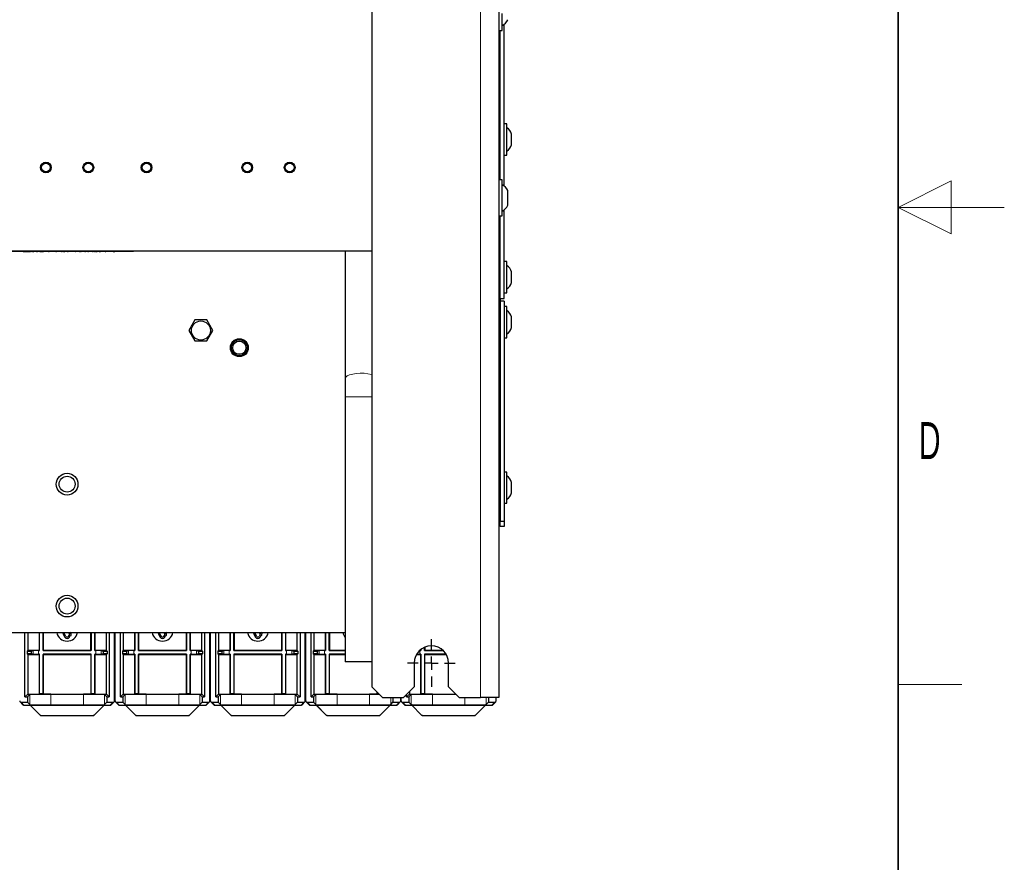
# Model space of a CAD drawing. Header units: millimetres. Extents: x 5 to 418, y 2 to 292.
# Tile 51 of 52: x 325 to 418, y 85 to 165. Entities that reach past the tile are written whole.
import ezdxf

# ---------------------------------------------------------------- set-up
doc = ezdxf.new("R2010")
doc.units = ezdxf.units.MM
doc.layers.add('SLD-0', color=7, linetype='Continuous')
doc.styles.add('SLDTEXTSTYLE1', font='TXT', dxfattribs={"width": 0.605})

# ---------------------------------------------------------------- blocks, each defined once
blk = doc.blocks.new('SW_CENTERMARKSYMBOL_4')
at = {"layer": 'SLD-0', "color": 0}
for p, q in [((0, 1.25), (0, 2.25)), ((-1.25, 0), (-2.25, 0)), ((0, 0), (-0.625, 0)), ((0, 0), (0, 0.625)), ((0, 0), (0, -0.625)), ((0, 0), (0.625, 0)), ((1.25, 0), (2.25, 0)), ((0, -1.25), (0, -2.25))]:
    blk.add_line(p, q, dxfattribs=at)

msp = doc.modelspace()

# ---------------------------------------------------------------- linework, layer by layer
at = {"color": 7, "linetype": 'Continuous', "lineweight": 18}
for p, q in [((368.5673, 252.2651), (368.5673, 101.0151)), ((335.3173, 143.0901), (335.3173, 143.1401)), ((358.3173, 129.3901), (355.8173, 129.3901)), ((326.3578, 105.443), (326.3578, 105.1101)), ((326.8559, 105.4509), (326.8559, 105.1021)), ((332.2787, 105.4509), (332.2787, 105.1021)), ((332.7768, 105.443), (332.7768, 105.1101)), ((335.3578, 105.443), (335.3578, 105.1101)), ((335.8559, 105.4509), (335.8559, 105.1021)), ((341.2787, 105.4509), (341.2787, 105.1021)), ((341.7768, 105.443), (341.7768, 105.1101)), ((344.3578, 105.443), (344.3578, 105.1101)), ((344.8559, 105.4509), (344.8559, 105.1021)), ((350.2787, 105.4509), (350.2787, 105.1021)), ((350.7768, 105.443), (350.7768, 105.1101)), ((353.3578, 105.443), (353.3578, 105.1101)), ((353.8559, 105.4509), (353.8559, 105.1021)), ((362.8559, 105.4509), (362.8559, 105.1021)), ((326.0361, 101.2916), (326.0361, 100.354)), ((328.0358, 101.3259), (328.0358, 100.3197)), ((331.0988, 101.3259), (331.0988, 100.3197)), ((333.0985, 101.2916), (333.0985, 100.354)), ((335.0361, 101.2916), (335.0361, 100.354)), ((337.0358, 101.3259), (337.0358, 100.3197)), ((340.0988, 101.3259), (340.0988, 100.3197)), ((342.0985, 101.2916), (342.0985, 100.354)), ((344.0361, 101.2916), (344.0361, 100.354)), ((346.0358, 101.3259), (346.0358, 100.3197)), ((349.0988, 101.3259), (349.0988, 100.3197)), ((351.0985, 101.2916), (351.0985, 100.354)), ((353.0361, 101.2916), (353.0361, 100.354)), ((355.0358, 101.3259), (355.0358, 100.3197)), ((358.0988, 101.3259), (358.0988, 100.3197)), ((362.0361, 101.2916), (362.0361, 100.354)), ((364.0358, 101.3259), (364.0358, 100.3197)), ((325.2174, 100.5728), (325.4901, 100.3001)), ((333.6445, 100.3001), (333.9172, 100.5728)), ((334.2174, 100.5728), (334.4901, 100.3001)), ((342.6445, 100.3001), (342.9172, 100.5728)), ((343.2174, 100.5728), (343.4901, 100.3001)), ((351.6445, 100.3001), (351.9172, 100.5728)), ((352.2174, 100.5728), (352.4901, 100.3001)), ((360.0985, 101.0151), (360.0985, 100.354)), ((360.6445, 100.3001), (360.9172, 100.5728)), ((361.2174, 100.5728), (361.4901, 100.3001)), ((367.0988, 101.0151), (367.0988, 100.3197)), ((369.0985, 101.0151), (369.0985, 100.354)), ((369.6445, 100.3001), (369.9172, 100.5728)), ((327.0193, 99.3617), (327.022, 99.3682)), ((327.1103, 99.3316), (327.1077, 99.3251)), ((332.027, 99.3251), (332.0243, 99.3316)), ((332.1126, 99.3682), (332.1153, 99.3617)), ((336.0193, 99.3617), (336.022, 99.3682)), ((336.1103, 99.3316), (336.1077, 99.3251)), ((341.027, 99.3251), (341.0243, 99.3316)), ((341.1126, 99.3682), (341.1153, 99.3617)), ((345.0193, 99.3617), (345.022, 99.3682)), ((345.1103, 99.3316), (345.1077, 99.3251)), ((350.027, 99.3251), (350.0243, 99.3316)), ((350.1126, 99.3682), (350.1153, 99.3617)), ((354.0193, 99.3617), (354.022, 99.3682)), ((354.1103, 99.3316), (354.1077, 99.3251)), ((359.027, 99.3251), (359.0243, 99.3316)), ((359.1126, 99.3682), (359.1153, 99.3617)), ((363.0193, 99.3617), (363.022, 99.3682)), ((363.1103, 99.3316), (363.1076, 99.3251)), ((368.027, 99.3251), (368.0243, 99.3316)), ((368.1126, 99.3682), (368.1153, 99.3617))]:
    msp.add_line(p, q, dxfattribs=at)
at = {"color": 7, "linetype": 'Continuous', "lineweight": 25}
for p, q in [((370.3173, 252.2651), (370.3173, 101.0151)), ((358.3173, 251.2651), (358.3173, 102.0151)), ((370.6173, 163.9401), (370.6173, 165.5355)), ((370.8173, 149.2519), (370.8173, 164.5282)), ((370.3173, 163.9401), (370.6173, 163.9401)), ((370.4423, 149.8401), (370.4423, 163.9401)), ((371.0673, 155.1401), (370.8173, 155.1401)), ((371.0673, 152.436), (371.0673, 155.1401)), ((371.4923, 153.2484), (371.4923, 154.1651)), ((371.0673, 152.1901), (371.0673, 152.436)), ((371.4923, 153.1651), (371.4923, 153.2484)), ((370.8173, 152.1901), (371.0673, 152.1901)), ((370.6173, 149.8401), (370.3173, 149.8401)), ((370.6173, 148.0355), (370.6173, 149.8401)), ((371.1423, 148.0978), (371.1423, 148.8276)), ((370.6173, 146.4401), (370.6173, 148.0355)), ((371.1423, 147.4526), (371.1423, 148.0978)), ((370.8173, 138.6651), (370.8173, 147.0282)), ((370.3173, 146.4401), (370.6173, 146.4401)), ((370.4423, 138.6651), (370.4423, 146.4401)), ((300.8173, 143.1401), (358.3173, 143.1401)), ((335.3173, 143.0901), (323.8173, 143.0901)), ((325.2284, 143.0876), (325.2284, 143.0901)), ((325.4006, 143.0876), (325.4006, 143.0901)), ((325.4256, 143.0876), (325.4256, 143.0901)), ((325.4256, 143.0876), (325.6179, 143.0876)), ((325.6179, 143.0876), (325.6179, 143.0901)), ((325.6179, 143.0876), (325.6884, 143.0876)), ((325.6884, 143.0876), (325.6884, 143.0901)), ((325.6884, 143.0876), (325.88, 143.0876)), ((325.88, 143.0876), (325.88, 143.0901)), ((325.88, 143.0876), (326.0207, 143.0876)), ((326.0207, 143.0876), (326.0207, 143.0901)), ((326.0207, 143.0876), (326.0737, 143.0876)), ((326.0737, 143.0876), (326.0737, 143.0901)), ((326.0737, 143.0876), (326.0971, 143.0876)), ((326.0971, 143.0876), (326.0971, 143.0901)), ((326.0971, 143.0876), (326.1172, 143.0876)), ((326.1172, 143.0876), (326.1172, 143.0901)), ((326.1596, 143.0876), (326.1596, 143.0901)), ((326.2154, 143.0876), (326.2154, 143.0901)), ((326.2253, 143.0876), (326.2253, 143.0901)), ((326.2253, 143.0876), (326.2895, 143.0876)), ((326.2895, 143.0876), (326.2895, 143.0901)), ((326.3494, 143.0876), (326.3494, 143.0901)), ((326.3494, 143.0876), (326.36, 143.0876)), ((326.36, 143.0876), (326.36, 143.0901)), ((326.36, 143.0876), (326.4241, 143.0876)), ((326.4241, 143.0876), (326.4241, 143.0901)), ((326.4433, 143.0876), (326.4433, 143.0901)), ((326.5737, 143.0876), (326.5737, 143.0901)), ((326.6869, 143.0876), (326.6955, 143.0876)), ((326.6933, 143.0876), (326.6933, 143.0901)), ((326.6955, 143.0876), (326.6955, 143.0901)), ((326.6955, 143.0876), (326.7596, 143.0876)), ((326.7446, 143.0876), (326.7446, 143.0901)), ((326.7596, 143.0876), (326.7774, 143.0876)), ((326.8967, 143.0876), (326.8967, 143.0901)), ((326.984, 143.0876), (326.9946, 143.0876)), ((326.9946, 143.0876), (326.9946, 143.0901)), ((326.9946, 143.0876), (327.0587, 143.0876)), ((327.0587, 143.0876), (327.0587, 143.0901)), ((327.0587, 143.0876), (327.0708, 143.0876)), ((327.0708, 143.0876), (327.0708, 143.0901)), ((327.0708, 143.0876), (327.2504, 143.0876)), ((327.2504, 143.0876), (327.2504, 143.0901)), ((327.2504, 143.0876), (327.3237, 143.0876)), ((327.3237, 143.0876), (327.3237, 143.0901)), ((327.3279, 143.0876), (327.3279, 143.0901)), ((327.4882, 143.0876), (327.4882, 143.0901)), ((327.5998, 143.0876), (327.5998, 143.0901)), ((327.6484, 143.0876), (327.6484, 143.0901)), ((327.7212, 143.0876), (327.7212, 143.0901)), ((327.8087, 143.0876), (327.8087, 143.0901)), ((327.8087, 143.0876), (327.8728, 143.0876)), ((327.8728, 143.0876), (327.8728, 143.0901)), ((327.9882, 143.0876), (327.9882, 143.0901)), ((328.5138, 143.0876), (328.5138, 143.0901)), ((328.5138, 143.0876), (328.5779, 143.0876)), ((328.5779, 143.0876), (328.5779, 143.0901)), ((328.6677, 143.0876), (328.6677, 143.0901)), ((328.668, 143.0876), (328.668, 143.0901)), ((328.6697, 143.0876), (328.6697, 143.0901)), ((328.8287, 143.0876), (328.8287, 143.0901)), ((329.001, 143.0876), (329.001, 143.0901)), ((329.0202, 143.0876), (329.0202, 143.0901)), ((329.0202, 143.0876), (329.0403, 143.0876)), ((329.0403, 143.0876), (329.0403, 143.0901)), ((329.0827, 143.0876), (329.0827, 143.0901)), ((329.1385, 143.0876), (329.1385, 143.0901)), ((329.1484, 143.0876), (329.1484, 143.0901)), ((329.1484, 143.0876), (329.2125, 143.0876)), ((329.2125, 143.0876), (329.2125, 143.0901)), ((329.3023, 143.0876), (329.3023, 143.0901)), ((329.3023, 143.0876), (329.3664, 143.0876)), ((329.3664, 143.0876), (329.3664, 143.0901)), ((329.4775, 143.0876), (329.4775, 143.0901)), ((329.5935, 143.0876), (329.5935, 143.0901)), ((329.5971, 143.0876), (329.5971, 143.0901)), ((329.6014, 143.0876), (329.657, 143.0876)), ((329.657, 143.0876), (329.657, 143.0901)), ((329.657, 143.0876), (329.6763, 143.0876)), ((329.6677, 143.0876), (329.6677, 143.0901)), ((329.8108, 143.0876), (329.8108, 143.0901)), ((329.9625, 143.0876), (329.9625, 143.0901)), ((330.0138, 143.0876), (330.0138, 143.0901)), ((330.1569, 143.0876), (330.1569, 143.0901)), ((330.3087, 143.0876), (330.3087, 143.0901)), ((330.3237, 143.0876), (330.3237, 143.0901)), ((330.3237, 143.0876), (330.3591, 143.0876)), ((330.36, 143.0876), (330.36, 143.0901)), ((330.3603, 143.0876), (330.3603, 143.0901)), ((330.362, 143.0876), (330.362, 143.0901)), ((330.521, 143.0876), (330.521, 143.0901)), ((330.6933, 143.0876), (330.6933, 143.0901)), ((330.7083, 143.0876), (330.7083, 143.0901)), ((330.7125, 143.0876), (330.7125, 143.0901)), ((330.7125, 143.0876), (330.7326, 143.0876)), ((330.7326, 143.0876), (330.7326, 143.0901)), ((330.775, 143.0876), (330.775, 143.0901)), ((330.8308, 143.0876), (330.8308, 143.0901)), ((330.8407, 143.0876), (330.8407, 143.0901)), ((330.8407, 143.0876), (330.9048, 143.0876)), ((330.9048, 143.0876), (330.9048, 143.0901)), ((330.9753, 143.0876), (330.9753, 143.0901)), ((331.1313, 143.0876), (331.1313, 143.0901)), ((331.2253, 143.0876), (331.2253, 143.0901)), ((331.2253, 143.0876), (331.2895, 143.0876)), ((331.2895, 143.0876), (331.2895, 143.0901)), ((331.3878, 143.0876), (331.3878, 143.0901)), ((331.4199, 143.0876), (331.4199, 143.0901)), ((331.465, 143.0876), (331.465, 143.0901)), ((331.5353, 143.0876), (331.5481, 143.0876)), ((331.5481, 143.0876), (331.5481, 143.0901)), ((331.5481, 143.0876), (331.5929, 143.0876)), ((331.5755, 143.0876), (331.5755, 143.0901)), ((331.5929, 143.0876), (331.5994, 143.0876)), ((331.7396, 143.0876), (331.7396, 143.0901)), ((331.8832, 143.0876), (331.8832, 143.0901)), ((331.8896, 143.0876), (331.8896, 143.0901)), ((331.9561, 143.0876), (331.9561, 143.0901)), ((331.9561, 143.0876), (332.0202, 143.0876)), ((332.0202, 143.0876), (332.0202, 143.0901)), ((332.0934, 143.0876), (332.0934, 143.0901)), ((332.1506, 143.0876), (332.1763, 143.0876)), ((332.1869, 143.0876), (332.1869, 143.0901)), ((332.1869, 143.0876), (332.251, 143.0876)), ((332.251, 143.0876), (332.251, 143.0901)), ((332.2946, 143.0876), (332.2946, 143.0901)), ((332.3045, 143.0876), (332.3045, 143.0901)), ((332.3045, 143.0876), (332.3407, 143.0876)), ((332.3407, 143.0876), (332.3407, 143.0901)), ((332.3407, 143.0876), (332.4048, 143.0876)), ((332.4048, 143.0876), (332.4048, 143.0901)), ((332.4561, 143.0876), (332.4561, 143.0901)), ((332.5013, 143.0876), (332.5013, 143.0901)), ((332.5202, 143.0876), (332.5224, 143.0876)), ((332.5843, 143.0876), (332.5843, 143.0901)), ((332.5843, 143.0876), (332.6292, 143.0876)), ((332.6292, 143.0876), (332.6292, 143.0901)), ((332.6335, 143.0876), (332.6335, 143.0901)), ((332.6677, 143.0876), (332.6677, 143.0901)), ((332.6677, 143.0876), (332.7318, 143.0876)), ((332.7318, 143.0876), (332.7318, 143.0901)), ((332.751, 143.0876), (332.751, 143.0901)), ((332.8814, 143.0876), (332.8814, 143.0901)), ((333.001, 143.0876), (333.001, 143.0901)), ((333.0202, 143.0876), (333.0202, 143.0901)), ((333.0202, 143.0876), (333.0403, 143.0876)), ((333.0403, 143.0876), (333.0403, 143.0901)), ((333.0827, 143.0876), (333.0827, 143.0901)), ((333.1385, 143.0876), (333.1385, 143.0901)), ((333.1484, 143.0876), (333.1484, 143.0901)), ((333.1484, 143.0876), (333.2125, 143.0876)), ((333.2125, 143.0876), (333.2125, 143.0901)), ((333.283, 143.0876), (333.283, 143.0901)), ((333.2833, 143.0876), (333.2833, 143.0901)), ((333.285, 143.0876), (333.285, 143.0901)), ((333.4441, 143.0876), (333.4441, 143.0901)), ((333.6164, 143.0876), (333.6164, 143.0901)), ((333.6677, 143.0876), (333.6677, 143.0901)), ((333.8236, 143.0876), (333.8236, 143.0901)), ((333.9177, 143.0876), (333.9177, 143.0901)), ((333.9177, 143.0876), (333.9818, 143.0876)), ((333.9818, 143.0876), (333.9818, 143.0901)), ((333.9869, 143.0876), (333.9869, 143.0901)), ((333.9968, 143.0876), (333.9968, 143.0901)), ((333.9968, 143.0876), (334.0609, 143.0876)), ((334.0587, 143.0876), (334.0587, 143.0901)), ((334.2959, 143.0876), (334.2959, 143.0901)), ((334.533, 143.0876), (334.533, 143.0901)), ((334.5353, 143.0876), (334.5353, 143.0901)), ((335.8173, 143.0901), (335.3173, 143.0901)), ((335.8173, 143.0901), (335.8173, 143.1401)), ((355.8173, 143.1401), (355.8173, 131.1002)), ((371.0673, 142.1401), (370.8173, 142.1401)), ((371.0673, 139.436), (371.0673, 142.1401)), ((371.4923, 140.2484), (371.4923, 141.1651)), ((371.0673, 139.1901), (371.0673, 139.436)), ((371.4923, 140.1651), (371.4923, 140.2484)), ((370.4423, 138.6651), (370.4423, 138.4151)), ((370.4423, 138.6651), (370.8173, 138.6651)), ((370.8173, 139.1901), (371.0673, 139.1901)), ((370.8173, 138.4151), (370.4423, 138.4151)), ((370.4423, 138.4151), (370.4423, 117.6651)), ((370.8173, 138.4151), (370.8173, 117.6651)), ((371.0673, 137.8901), (370.8173, 137.8901)), ((371.0673, 136.4151), (371.0673, 137.8901)), ((341.6222, 136.6276), (341.052, 135.6401)), ((342.7624, 136.6276), (341.6222, 136.6276)), ((343.3326, 135.6401), (342.7624, 136.6276)), ((371.4923, 136.4151), (371.4923, 136.9151)), ((371.0673, 134.9401), (371.0673, 136.4151)), ((371.4923, 135.9151), (371.4923, 136.4151)), ((341.052, 135.6401), (341.6222, 134.6526)), ((342.7624, 134.6526), (343.3326, 135.6401)), ((370.8173, 134.9401), (371.0673, 134.9401)), ((341.6222, 134.6526), (342.7624, 134.6526)), ((355.8173, 131.1002), (355.8173, 129.3901)), ((355.8173, 129.3901), (355.8173, 104.3901)), ((371.0673, 122.2901), (370.8173, 122.2901)), ((371.0673, 119.3989), (371.0673, 122.2901)), ((371.4923, 120.3151), (371.4923, 121.3151)), ((370.8173, 119.3401), (371.0673, 119.3401)), ((371.0673, 119.3401), (371.0673, 119.3989)), ((370.4423, 117.6401), (370.3173, 117.6401)), ((370.3673, 117.1401), (370.3173, 117.1401)), ((370.3673, 117.6401), (370.3673, 117.1401)), ((370.4423, 117.1651), (370.4423, 117.6651)), ((370.4423, 117.6651), (370.8173, 117.6651)), ((370.8173, 117.1651), (370.4423, 117.1651)), ((370.8173, 117.6651), (370.8173, 117.1651)), ((303.3173, 107.1401), (355.8173, 107.1401)), ((325.5924, 101.0728), (325.5924, 107.1401)), ((325.8586, 107.1401), (325.8586, 105.464)), ((326.9423, 107.1401), (326.9423, 105.464)), ((326.9554, 105.4509), (326.9554, 107.1401)), ((327.3042, 105.4509), (327.3042, 107.1401)), ((327.3173, 107.1401), (327.3173, 105.464)), ((329.1409, 107.1401), (329.1992, 107.1015)), ((329.2675, 107.1082), (329.1593, 107.0457)), ((329.1593, 107.0457), (329.3508, 106.714)), ((329.1992, 107.1015), (329.1969, 107.1401)), ((329.4591, 106.7765), (329.2675, 107.1082)), ((329.7779, 106.9538), (329.6756, 106.7765)), ((329.957, 107.139), (329.7238, 106.985)), ((329.7238, 106.985), (329.7779, 106.9538)), ((329.7838, 106.714), (329.8861, 106.8913)), ((329.8861, 106.8913), (329.9403, 106.86)), ((329.9403, 106.86), (329.957, 107.139)), ((330.0119, 107.1401), (330.0253, 107.1323)), ((330.0253, 107.1323), (330.0298, 107.1401)), ((331.8173, 105.464), (331.8173, 107.1401)), ((331.8304, 107.1401), (331.8304, 105.4509)), ((332.1792, 107.1401), (332.1792, 105.4509)), ((332.1923, 105.464), (332.1923, 107.1401)), ((333.276, 105.464), (333.276, 107.1401)), ((333.5422, 107.1401), (333.5422, 101.0728)), ((334.0423, 100.6979), (334.0423, 107.1401)), ((334.0923, 100.6979), (334.0923, 107.1401)), ((334.5924, 101.0728), (334.5924, 107.1401)), ((334.8586, 107.1401), (334.8586, 105.464)), ((335.9423, 107.1401), (335.9423, 105.464)), ((335.9554, 105.4509), (335.9554, 107.1401)), ((336.3042, 105.4509), (336.3042, 107.1401)), ((336.3173, 107.1401), (336.3173, 105.464)), ((338.1409, 107.1401), (338.1992, 107.1015)), ((338.2675, 107.1082), (338.1593, 107.0457)), ((338.1593, 107.0457), (338.3508, 106.714)), ((338.1992, 107.1015), (338.1969, 107.1401)), ((338.4591, 106.7765), (338.2675, 107.1082)), ((338.7779, 106.9538), (338.6756, 106.7765)), ((338.957, 107.139), (338.7238, 106.985)), ((338.7238, 106.985), (338.7779, 106.9538)), ((338.7838, 106.714), (338.8861, 106.8913)), ((338.8861, 106.8913), (338.9403, 106.86)), ((338.9403, 106.86), (338.957, 107.139)), ((339.0119, 107.1401), (339.0253, 107.1323)), ((339.0253, 107.1323), (339.0298, 107.1401)), ((340.8173, 105.464), (340.8173, 107.1401)), ((340.8304, 107.1401), (340.8304, 105.4509)), ((341.1792, 107.1401), (341.1792, 105.4509)), ((341.1923, 105.464), (341.1923, 107.1401)), ((342.276, 105.464), (342.276, 107.1401)), ((342.5422, 107.1401), (342.5422, 101.0728)), ((343.0423, 100.6979), (343.0423, 107.1401)), ((343.0923, 100.6979), (343.0923, 107.1401)), ((343.5924, 101.0728), (343.5924, 107.1401)), ((343.8586, 107.1401), (343.8586, 105.464)), ((344.9423, 107.1401), (344.9423, 105.464)), ((344.9554, 105.4509), (344.9554, 107.1401)), ((345.3042, 105.4509), (345.3042, 107.1401)), ((345.3173, 107.1401), (345.3173, 105.464)), ((347.1409, 107.1401), (347.1992, 107.1015)), ((347.2675, 107.1082), (347.1593, 107.0457)), ((347.1593, 107.0457), (347.3508, 106.714)), ((347.1992, 107.1015), (347.1969, 107.1401)), ((347.4591, 106.7765), (347.2675, 107.1082)), ((347.7779, 106.9538), (347.6756, 106.7765)), ((347.957, 107.139), (347.7238, 106.985)), ((347.7238, 106.985), (347.7779, 106.9538)), ((347.7838, 106.714), (347.8861, 106.8913)), ((347.8861, 106.8913), (347.9403, 106.86)), ((347.9403, 106.86), (347.957, 107.139)), ((348.0119, 107.1401), (348.0253, 107.1323)), ((348.0253, 107.1323), (348.0298, 107.1401)), ((349.8173, 105.464), (349.8173, 107.1401)), ((349.8304, 107.1401), (349.8304, 105.4509)), ((350.1792, 107.1401), (350.1792, 105.4509)), ((350.1923, 105.464), (350.1923, 107.1401)), ((351.276, 105.464), (351.276, 107.1401)), ((351.5422, 107.1401), (351.5422, 101.0728)), ((352.0423, 100.6979), (352.0423, 107.1401)), ((352.0923, 100.6979), (352.0923, 107.1401)), ((352.5924, 101.0728), (352.5924, 107.1401)), ((352.8586, 107.1401), (352.8586, 105.464)), ((353.9423, 107.1401), (353.9423, 105.464)), ((353.9554, 105.4509), (353.9554, 107.1401)), ((354.3042, 105.4509), (354.3042, 107.1401)), ((354.3173, 107.1401), (354.3173, 105.464)), ((325.8586, 105.464), (325.7931, 105.3986)), ((325.7931, 105.3986), (326.1681, 105.4051)), ((325.7931, 105.3986), (325.7931, 105.1545)), ((325.7931, 105.1545), (325.8586, 105.089)), ((326.1681, 105.1479), (325.7931, 105.1545)), ((326.9423, 105.464), (325.8586, 105.464)), ((325.8586, 105.089), (325.8586, 101.339)), ((325.8586, 105.089), (326.9423, 105.089)), ((326.1681, 105.4051), (326.3578, 105.443)), ((326.1681, 105.4051), (326.1681, 105.1479)), ((326.3578, 105.1101), (326.1681, 105.1479)), ((326.8559, 105.4509), (326.9554, 105.4509)), ((326.9554, 105.1021), (326.8559, 105.1021)), ((326.9554, 105.4509), (326.9423, 105.464)), ((326.9554, 105.1021), (326.9423, 105.089)), ((326.9423, 105.089), (326.9423, 101.339)), ((326.9554, 101.3521), (326.9554, 105.1021)), ((327.3042, 105.4509), (327.3173, 105.464)), ((331.8304, 105.4509), (327.3042, 105.4509)), ((331.8304, 105.1021), (327.3042, 105.1021)), ((327.3042, 105.1021), (327.3042, 101.3521)), ((327.3042, 105.1021), (327.3173, 105.089)), ((327.3173, 105.464), (331.8173, 105.464)), ((327.3173, 101.339), (327.3173, 105.089)), ((327.3173, 105.089), (331.8173, 105.089)), ((331.8304, 105.4509), (331.8173, 105.464)), ((331.8304, 105.1021), (331.8173, 105.089)), ((331.8173, 105.089), (331.8173, 101.339)), ((331.8304, 101.3521), (331.8304, 105.1021)), ((332.1792, 105.4509), (332.1923, 105.464)), ((332.1792, 105.4509), (332.2787, 105.4509)), ((332.1792, 105.1021), (332.1923, 105.089)), ((332.2787, 105.1021), (332.1792, 105.1021)), ((332.1792, 105.1021), (332.1792, 101.3521)), ((333.276, 105.464), (332.1923, 105.464)), ((332.1923, 105.089), (333.276, 105.089)), ((332.1923, 101.339), (332.1923, 105.089)), ((332.7768, 105.443), (332.9665, 105.4051)), ((332.9665, 105.1479), (332.7768, 105.1101)), ((332.9665, 105.4051), (333.3415, 105.3986)), ((332.9665, 105.4051), (332.9665, 105.1479)), ((333.3415, 105.1545), (332.9665, 105.1479)), ((333.276, 105.464), (333.3415, 105.3986)), ((333.3415, 105.1545), (333.276, 105.089)), ((333.276, 101.339), (333.276, 105.089)), ((333.3415, 105.3986), (333.3415, 105.1545)), ((334.8586, 105.464), (334.7931, 105.3986)), ((334.7931, 105.3986), (335.1681, 105.4051)), ((334.7931, 105.3986), (334.7931, 105.1545)), ((334.7931, 105.1545), (334.8586, 105.089)), ((335.1681, 105.1479), (334.7931, 105.1545)), ((335.9423, 105.464), (334.8586, 105.464)), ((334.8586, 105.089), (334.8586, 101.339)), ((334.8586, 105.089), (335.9423, 105.089)), ((335.1681, 105.4051), (335.3578, 105.443)), ((335.1681, 105.4051), (335.1681, 105.1479)), ((335.3578, 105.1101), (335.1681, 105.1479)), ((335.8559, 105.4509), (335.9554, 105.4509)), ((335.9554, 105.1021), (335.8559, 105.1021)), ((335.9554, 105.4509), (335.9423, 105.464)), ((335.9554, 105.1021), (335.9423, 105.089)), ((335.9423, 105.089), (335.9423, 101.339)), ((335.9554, 101.3521), (335.9554, 105.1021)), ((336.3042, 105.4509), (336.3173, 105.464)), ((340.8304, 105.4509), (336.3042, 105.4509)), ((340.8304, 105.1021), (336.3042, 105.1021)), ((336.3042, 105.1021), (336.3042, 101.3521)), ((336.3042, 105.1021), (336.3173, 105.089)), ((336.3173, 105.464), (340.8173, 105.464)), ((336.3173, 105.089), (340.8173, 105.089)), ((336.3173, 101.339), (336.3173, 105.089)), ((340.8304, 105.4509), (340.8173, 105.464)), ((340.8304, 105.1021), (340.8173, 105.089)), ((340.8173, 105.089), (340.8173, 101.339)), ((340.8304, 101.3521), (340.8304, 105.1021)), ((341.1792, 105.4509), (341.1923, 105.464)), ((341.1792, 105.4509), (341.2787, 105.4509)), ((341.1792, 105.1021), (341.1923, 105.089)), ((341.2787, 105.1021), (341.1792, 105.1021)), ((341.1792, 105.1021), (341.1792, 101.3521)), ((342.276, 105.464), (341.1923, 105.464)), ((341.1923, 105.089), (342.276, 105.089)), ((341.1923, 101.339), (341.1923, 105.089)), ((341.7768, 105.443), (341.9665, 105.4051)), ((341.9665, 105.1479), (341.7768, 105.1101)), ((341.9665, 105.4051), (342.3415, 105.3986)), ((341.9665, 105.4051), (341.9665, 105.1479)), ((342.3415, 105.1545), (341.9665, 105.1479)), ((342.276, 105.464), (342.3415, 105.3986)), ((342.3415, 105.1545), (342.276, 105.089)), ((342.276, 101.339), (342.276, 105.089)), ((342.3415, 105.3986), (342.3415, 105.1545)), ((343.8586, 105.464), (343.7931, 105.3986)), ((343.7931, 105.3986), (344.1681, 105.4051)), ((343.7931, 105.3986), (343.7931, 105.1545)), ((343.7931, 105.1545), (343.8586, 105.089)), ((344.1681, 105.1479), (343.7931, 105.1545)), ((344.9423, 105.464), (343.8586, 105.464)), ((343.8586, 105.089), (343.8586, 101.339)), ((343.8586, 105.089), (344.9423, 105.089)), ((344.1681, 105.4051), (344.3578, 105.443)), ((344.1681, 105.4051), (344.1681, 105.1479)), ((344.3578, 105.1101), (344.1681, 105.1479)), ((344.8559, 105.4509), (344.9554, 105.4509)), ((344.9554, 105.1021), (344.8559, 105.1021)), ((344.9554, 105.4509), (344.9423, 105.464)), ((344.9554, 105.1021), (344.9423, 105.089)), ((344.9423, 105.089), (344.9423, 101.339)), ((344.9554, 101.3521), (344.9554, 105.1021)), ((345.3042, 105.4509), (345.3173, 105.464)), ((349.8304, 105.4509), (345.3042, 105.4509)), ((349.8304, 105.1021), (345.3042, 105.1021)), ((345.3042, 105.1021), (345.3042, 101.3521)), ((345.3042, 105.1021), (345.3173, 105.089)), ((345.3173, 105.464), (349.8173, 105.464)), ((345.3173, 105.089), (349.8173, 105.089)), ((345.3173, 101.339), (345.3173, 105.089)), ((349.8304, 105.4509), (349.8173, 105.464)), ((349.8304, 105.1021), (349.8173, 105.089)), ((349.8173, 105.089), (349.8173, 101.339)), ((349.8304, 101.3521), (349.8304, 105.1021)), ((350.1792, 105.4509), (350.1923, 105.464)), ((350.1792, 105.4509), (350.2787, 105.4509)), ((350.1792, 105.1021), (350.1923, 105.089)), ((350.2787, 105.1021), (350.1792, 105.1021)), ((350.1792, 105.1021), (350.1792, 101.3521)), ((351.276, 105.464), (350.1923, 105.464)), ((350.1923, 105.089), (351.276, 105.089)), ((350.1923, 101.339), (350.1923, 105.089)), ((350.7768, 105.443), (350.9665, 105.4051)), ((350.9665, 105.1479), (350.7768, 105.1101)), ((350.9665, 105.4051), (351.3415, 105.3986)), ((350.9665, 105.4051), (350.9665, 105.1479)), ((351.3415, 105.1545), (350.9665, 105.1479)), ((351.276, 105.464), (351.3415, 105.3986)), ((351.3415, 105.1545), (351.276, 105.089)), ((351.276, 101.339), (351.276, 105.089)), ((351.3415, 105.3986), (351.3415, 105.1545)), ((352.8586, 105.464), (352.7931, 105.3986)), ((352.7931, 105.3986), (353.1681, 105.4051)), ((352.7931, 105.3986), (352.7931, 105.1545)), ((352.7931, 105.1545), (352.8586, 105.089)), ((353.1681, 105.1479), (352.7931, 105.1545)), ((353.9423, 105.464), (352.8586, 105.464)), ((352.8586, 105.089), (352.8586, 101.339)), ((352.8586, 105.089), (353.9423, 105.089)), ((353.1681, 105.4051), (353.3578, 105.443)), ((353.1681, 105.4051), (353.1681, 105.1479)), ((353.3578, 105.1101), (353.1681, 105.1479)), ((353.8559, 105.4509), (353.9554, 105.4509)), ((353.9554, 105.1021), (353.8559, 105.1021)), ((353.9554, 105.4509), (353.9423, 105.464)), ((353.9554, 105.1021), (353.9423, 105.089)), ((353.9423, 105.089), (353.9423, 101.339)), ((353.9554, 101.3521), (353.9554, 105.1021)), ((354.3042, 105.4509), (354.3173, 105.464)), ((355.8173, 105.4509), (354.3042, 105.4509)), ((355.8173, 105.1021), (354.3042, 105.1021)), ((354.3042, 105.1021), (354.3042, 101.3521)), ((354.3042, 105.1021), (354.3173, 105.089)), ((354.3173, 105.464), (355.8173, 105.464)), ((354.3173, 101.339), (354.3173, 105.089)), ((354.3173, 105.089), (355.8173, 105.089)), ((362.5417, 105.089), (362.9423, 105.089)), ((362.9423, 105.464), (362.8454, 105.464)), ((362.8559, 105.4509), (362.9554, 105.4509)), ((362.9554, 105.1021), (362.8559, 105.1021)), ((362.9423, 105.5459), (362.9423, 105.464)), ((362.9554, 105.4509), (362.9423, 105.464)), ((362.9554, 105.1021), (362.9423, 105.089)), ((362.9423, 105.089), (362.9423, 101.339)), ((362.9554, 105.4509), (362.9554, 105.556)), ((362.9554, 101.3521), (362.9554, 105.1021)), ((363.3042, 105.4509), (363.3042, 105.7595)), ((363.3042, 105.4509), (363.3173, 105.464)), ((365.0533, 105.4509), (363.3042, 105.4509)), ((365.3351, 105.1021), (363.3042, 105.1021)), ((363.3042, 105.1021), (363.3042, 101.3521)), ((363.3042, 105.1021), (363.3173, 105.089)), ((363.3173, 105.7651), (363.3173, 105.464)), ((363.3173, 105.464), (365.0392, 105.464)), ((363.3173, 101.339), (363.3173, 105.089)), ((363.3173, 105.089), (365.3429, 105.089)), ((358.3173, 104.3901), (355.8173, 104.3901)), ((362.3173, 104.2651), (362.3173, 102.0151)), ((365.5673, 102.0151), (365.5673, 104.2651)), ((325.8586, 101.339), (325.5924, 101.0728)), ((325.8173, 101.0728), (326.0361, 101.2916)), ((325.8586, 101.339), (326.9423, 101.339)), ((326.9554, 101.3521), (326.9423, 101.339)), ((326.9423, 101.339), (327.3173, 101.339)), ((327.3042, 101.3521), (326.9554, 101.3521)), ((327.3042, 101.3521), (327.3173, 101.339)), ((327.3173, 101.339), (331.8173, 101.339)), ((328.0358, 101.3259), (331.0988, 101.3259)), ((331.8304, 101.3521), (331.8173, 101.339)), ((331.8173, 101.339), (332.1923, 101.339)), ((332.1792, 101.3521), (331.8304, 101.3521)), ((332.1792, 101.3521), (332.1923, 101.339)), ((332.1923, 101.339), (333.276, 101.339)), ((333.0985, 101.2916), (333.3173, 101.0728)), ((333.5422, 101.0728), (333.276, 101.339)), ((334.8586, 101.339), (334.5924, 101.0728)), ((334.8173, 101.0728), (335.0361, 101.2916)), ((334.8586, 101.339), (335.9423, 101.339)), ((335.9554, 101.3521), (335.9423, 101.339)), ((335.9423, 101.339), (336.3173, 101.339)), ((336.3042, 101.3521), (335.9554, 101.3521)), ((336.3042, 101.3521), (336.3173, 101.339)), ((336.3173, 101.339), (340.8173, 101.339)), ((337.0358, 101.3259), (340.0988, 101.3259)), ((340.8304, 101.3521), (340.8173, 101.339)), ((340.8173, 101.339), (341.1923, 101.339)), ((341.1792, 101.3521), (340.8304, 101.3521)), ((341.1792, 101.3521), (341.1923, 101.339)), ((341.1923, 101.339), (342.276, 101.339)), ((342.0985, 101.2916), (342.3173, 101.0728)), ((342.5422, 101.0728), (342.276, 101.339)), ((343.8586, 101.339), (343.5924, 101.0728)), ((343.8173, 101.0728), (344.0361, 101.2916)), ((343.8586, 101.339), (344.9423, 101.339)), ((344.9554, 101.3521), (344.9423, 101.339)), ((344.9423, 101.339), (345.3173, 101.339)), ((345.3042, 101.3521), (344.9554, 101.3521)), ((345.3042, 101.3521), (345.3173, 101.339)), ((345.3173, 101.339), (349.8173, 101.339)), ((346.0358, 101.3259), (349.0988, 101.3259)), ((349.8304, 101.3521), (349.8173, 101.339)), ((349.8173, 101.339), (350.1923, 101.339)), ((350.1792, 101.3521), (349.8304, 101.3521)), ((350.1792, 101.3521), (350.1923, 101.339)), ((350.1923, 101.339), (351.276, 101.339)), ((351.0985, 101.2916), (351.3173, 101.0728)), ((351.5422, 101.0728), (351.276, 101.339)), ((352.8586, 101.339), (352.5924, 101.0728)), ((352.8173, 101.0728), (353.0361, 101.2916)), ((352.8586, 101.339), (353.9423, 101.339)), ((353.9554, 101.3521), (353.9423, 101.339)), ((353.9423, 101.339), (354.3173, 101.339)), ((354.3042, 101.3521), (353.9554, 101.3521)), ((354.3042, 101.3521), (354.3173, 101.339)), ((354.3173, 101.339), (358.8173, 101.339)), ((355.0358, 101.3259), (358.0988, 101.3259)), ((358.3173, 102.0151), (359.3173, 101.0151)), ((358.8173, 101.5151), (358.8173, 101.339)), ((358.8304, 101.3521), (358.8173, 101.339)), ((358.8173, 101.339), (358.9933, 101.339)), ((358.8304, 101.3521), (358.8304, 101.502)), ((358.9803, 101.3521), (358.8304, 101.3521)), ((361.3173, 101.0151), (362.3173, 102.0151)), ((361.8586, 101.339), (361.5924, 101.0728)), ((361.5924, 101.0728), (361.5924, 101.2901)), ((361.8173, 101.0728), (362.0361, 101.2916)), ((361.8586, 101.5563), (361.8586, 101.339)), ((361.8586, 101.339), (362.9423, 101.339)), ((362.9554, 101.3521), (362.9423, 101.339)), ((362.9423, 101.339), (363.3173, 101.339)), ((363.3042, 101.3521), (362.9554, 101.3521)), ((363.3042, 101.3521), (363.3173, 101.339)), ((363.3173, 101.339), (366.2433, 101.339)), ((364.0358, 101.3259), (366.2564, 101.3259)), ((365.5673, 102.0151), (366.5673, 101.0151)), ((325.1289, 100.6095), (325.4017, 100.3367)), ((325.2174, 100.5728), (325.8173, 100.5728)), ((325.5924, 101.0728), (325.8173, 101.0728)), ((325.8173, 101.0728), (325.8173, 100.5728)), ((325.8173, 100.5728), (326.0361, 100.354)), ((333.0985, 100.354), (333.3173, 100.5728)), ((333.3173, 101.0728), (333.5422, 101.0728)), ((333.3173, 101.0728), (333.3173, 100.5728)), ((333.3173, 100.5728), (333.9172, 100.5728)), ((333.7329, 100.3367), (334.0057, 100.6095)), ((334.1289, 100.6095), (334.4017, 100.3367)), ((334.2174, 100.5728), (334.8173, 100.5728)), ((334.5924, 101.0728), (334.8173, 101.0728)), ((334.8173, 101.0728), (334.8173, 100.5728)), ((334.8173, 100.5728), (335.0361, 100.354)), ((342.0985, 100.354), (342.3173, 100.5728)), ((342.3173, 101.0728), (342.5422, 101.0728)), ((342.3173, 101.0728), (342.3173, 100.5728)), ((342.3173, 100.5728), (342.9172, 100.5728)), ((342.7329, 100.3367), (343.0057, 100.6095)), ((343.1289, 100.6095), (343.4017, 100.3367)), ((343.2174, 100.5728), (343.8173, 100.5728)), ((343.5924, 101.0728), (343.8173, 101.0728)), ((343.8173, 101.0728), (343.8173, 100.5728)), ((343.8173, 100.5728), (344.0361, 100.354)), ((351.0985, 100.354), (351.3173, 100.5728)), ((351.3173, 101.0728), (351.5422, 101.0728)), ((351.3173, 101.0728), (351.3173, 100.5728)), ((351.3173, 100.5728), (351.9172, 100.5728)), ((351.7329, 100.3367), (352.0057, 100.6095)), ((352.1289, 100.6095), (352.4017, 100.3367)), ((352.2174, 100.5728), (352.8173, 100.5728)), ((352.5924, 101.0728), (352.8173, 101.0728)), ((352.8173, 101.0728), (352.8173, 100.5728)), ((352.8173, 100.5728), (353.0361, 100.354)), ((359.3173, 101.0151), (361.3173, 101.0151)), ((360.0985, 100.354), (360.3173, 100.5728)), ((360.3173, 101.0151), (360.3173, 100.5728)), ((360.3173, 100.5728), (360.9172, 100.5728)), ((360.7329, 100.3367), (361.0057, 100.6095)), ((361.0423, 100.6979), (361.0423, 101.0151)), ((361.0923, 100.6979), (361.0923, 101.0151)), ((361.1289, 100.6095), (361.4017, 100.3367)), ((361.2174, 100.5728), (361.8173, 100.5728)), ((361.5924, 101.0728), (361.8173, 101.0728)), ((361.8173, 101.0728), (361.8173, 100.5728)), ((361.8173, 100.5728), (362.0361, 100.354)), ((366.5673, 101.0151), (368.5673, 101.0151)), ((370.3173, 101.0151), (368.5673, 101.0151)), ((369.0985, 100.354), (369.3173, 100.5728)), ((369.3173, 101.0151), (369.3173, 100.5728)), ((369.3173, 100.5728), (369.9172, 100.5728)), ((369.7329, 100.3367), (370.0057, 100.6095)), ((370.0423, 100.6979), (370.0423, 101.0151)), ((325.4901, 100.3001), (326.0808, 100.3001)), ((326.0808, 100.3001), (326.0835, 100.3066)), ((326.0808, 100.3001), (327.0193, 99.3617)), ((326.0835, 100.3066), (333.0511, 100.3066)), ((326.0835, 100.3066), (327.022, 99.3682)), ((328.0358, 100.3197), (331.0988, 100.3197)), ((332.1126, 99.3682), (333.0511, 100.3066)), ((332.1153, 99.3617), (333.0538, 100.3001)), ((333.0538, 100.3001), (333.0511, 100.3066)), ((333.0538, 100.3001), (333.6445, 100.3001)), ((334.4901, 100.3001), (335.0808, 100.3001)), ((335.0808, 100.3001), (335.0835, 100.3066)), ((335.0808, 100.3001), (336.0193, 99.3617)), ((335.0835, 100.3066), (342.0511, 100.3066)), ((335.0835, 100.3066), (336.022, 99.3682)), ((337.0358, 100.3197), (340.0988, 100.3197)), ((341.1126, 99.3682), (342.0511, 100.3066)), ((341.1153, 99.3617), (342.0538, 100.3001)), ((342.0538, 100.3001), (342.0511, 100.3066)), ((342.0538, 100.3001), (342.6445, 100.3001)), ((343.4901, 100.3001), (344.0808, 100.3001)), ((344.0808, 100.3001), (344.0835, 100.3066)), ((344.0808, 100.3001), (345.0193, 99.3617)), ((344.0835, 100.3066), (351.0511, 100.3066)), ((344.0835, 100.3066), (345.022, 99.3682)), ((346.0358, 100.3197), (349.0988, 100.3197)), ((350.1126, 99.3682), (351.0511, 100.3066)), ((350.1153, 99.3617), (351.0538, 100.3001)), ((351.0538, 100.3001), (351.0511, 100.3066)), ((351.0538, 100.3001), (351.6445, 100.3001)), ((352.4901, 100.3001), (353.0808, 100.3001)), ((353.0808, 100.3001), (353.0835, 100.3066)), ((353.0808, 100.3001), (354.0193, 99.3617)), ((353.0835, 100.3066), (360.0511, 100.3066)), ((353.0835, 100.3066), (354.022, 99.3682)), ((355.0358, 100.3197), (358.0988, 100.3197)), ((359.1126, 99.3682), (360.0511, 100.3066)), ((359.1153, 99.3617), (360.0538, 100.3001)), ((360.0538, 100.3001), (360.0511, 100.3066)), ((360.0538, 100.3001), (360.6445, 100.3001)), ((361.4901, 100.3001), (362.0808, 100.3001)), ((362.0808, 100.3001), (362.0835, 100.3066)), ((362.0808, 100.3001), (363.0193, 99.3617)), ((362.0835, 100.3066), (369.0511, 100.3066)), ((362.0835, 100.3066), (363.022, 99.3682)), ((364.0358, 100.3197), (367.0988, 100.3197)), ((368.1126, 99.3682), (369.0511, 100.3066)), ((368.1153, 99.3617), (369.0538, 100.3001)), ((369.0538, 100.3001), (369.0511, 100.3066)), ((369.0538, 100.3001), (369.6445, 100.3001)), ((327.1077, 99.3251), (332.027, 99.3251)), ((327.1103, 99.3316), (332.0243, 99.3316)), ((336.1077, 99.3251), (341.027, 99.3251)), ((336.1103, 99.3316), (341.0243, 99.3316)), ((345.1077, 99.3251), (350.027, 99.3251)), ((345.1103, 99.3316), (350.0243, 99.3316)), ((354.1077, 99.3251), (359.027, 99.3251)), ((354.1103, 99.3316), (359.0243, 99.3316)), ((363.1076, 99.3251), (368.027, 99.3251)), ((363.1103, 99.3316), (368.0243, 99.3316))]:
    msp.add_line(p, q, dxfattribs=at)
at = {"color": 7, "linetype": 'Continuous', "lineweight": 18, "flags": 128}
msp.add_lwpolyline([(358.3173, 131.4825), (358.2734, 131.4955), (357.956, 131.5644), (357.5984, 131.6041), (357.2231, 131.6122), (356.8538, 131.5881), (356.5136, 131.5333), (356.2239, 131.4514), (356.0028, 131.3473), (355.8644, 131.2277), (355.8173, 131.1002)], dxfattribs=at)
at = {"color": 7, "linetype": 'Continuous', "lineweight": 25}
for centre, radius in [((327.5673, 151.0151), 0.5063), ((331.5673, 151.0151), 0.5063), ((337.0673, 151.0151), 0.5063), ((346.5673, 151.0151), 0.5062), ((350.5673, 151.0151), 0.5062), ((327.5673, 151.0151), 0.4125), ((331.5673, 151.0151), 0.4125), ((337.0673, 151.0151), 0.4125), ((346.5673, 151.0151), 0.4125), ((350.5673, 151.0151), 0.4125), ((342.1923, 135.6401), 0.9), ((345.8173, 134.0151), 0.8455), ((345.8173, 134.0151), 0.7696), ((345.8173, 134.0151), 0.75), ((345.8173, 134.0151), 0.625), ((329.5673, 121.1401), 1.025), ((329.5673, 121.1401), 0.75), ((329.5673, 109.6401), 1.025), ((329.5673, 109.6401), 0.75)]:
    msp.add_circle(centre, radius, dxfattribs=at)
for centre, radius, start, end in [((370.0103, 165.4828), 1.25, 299.049785, 334.900083), ((370.5209, 153.9275), 1, 13.741315, 56.881112), ((370.5209, 153.4026), 1, 303.118888, 346.258685), ((370.0103, 148.2973), 1.25, 25.099917, 60.950215), ((370.0103, 147.9828), 1.25, 299.049785, 334.900083), ((370.5209, 140.9275), 1, 13.741315, 56.881112), ((370.5209, 140.4026), 1, 303.118888, 346.258685), ((370.5209, 136.6775), 1, 13.741315, 56.881112), ((370.5209, 136.1526), 1, 303.118888, 346.258685), ((370.5209, 121.0775), 1, 13.741315, 56.881112), ((370.5209, 120.5526), 1, 303.118888, 346.258685), ((329.5673, 107.339), 1, 191.476333, 348.523667), ((338.5673, 107.339), 1, 191.476333, 348.523667), ((347.5673, 107.339), 1, 191.476333, 348.523667), ((356.5673, 107.339), 1, 191.476333, 221.409622), ((329.5673, 106.839), 0.25, 210, 330), ((329.5673, 106.839), 0.125, 210, 330), ((338.5673, 106.839), 0.25, 210, 330), ((338.5673, 106.839), 0.125, 210, 330), ((347.5673, 106.839), 0.25, 210, 330), ((347.5673, 106.839), 0.125, 210, 330), ((363.9423, 104.2651), 1.625, 360, 180), ((325.4901, 100.4251), 0.125, 225, 270), ((333.6445, 100.4251), 0.125, 270, 315), ((334.4901, 100.4251), 0.125, 225, 270), ((342.6445, 100.4251), 0.125, 270, 315), ((343.4901, 100.4251), 0.125, 225, 270), ((351.6445, 100.4251), 0.125, 270, 315), ((352.4901, 100.4251), 0.125, 225, 270), ((360.6445, 100.4251), 0.125, 270, 315), ((361.4901, 100.4251), 0.125, 225, 270), ((369.6445, 100.4251), 0.125, 270, 315), ((327.1077, 99.45), 0.125, 225, 270), ((332.027, 99.45), 0.125, 270, 315), ((336.1077, 99.45), 0.125, 225, 270), ((341.027, 99.45), 0.125, 270, 315), ((345.1077, 99.45), 0.125, 225, 270), ((350.027, 99.45), 0.125, 270, 315), ((354.1077, 99.45), 0.125, 225, 270), ((359.027, 99.45), 0.125, 270, 315), ((363.1077, 99.45), 0.125, 225, 270), ((368.027, 99.45), 0.125, 270, 315)]:
    msp.add_arc(centre, radius, start, end, dxfattribs=at)
at = {"color": 7, "linetype": 'Continuous', "lineweight": 18}
for centre, radius, start, end in [((325.49, 100.4251), 0.1249, 224.998914, 270.025155), ((333.6446, 100.4251), 0.1249, 269.974807, 315.001018), ((334.49, 100.4251), 0.1249, 224.998914, 270.025155), ((342.6446, 100.4251), 0.1249, 269.974349, 315.001582), ((343.49, 100.4251), 0.1249, 224.99941, 270.024659), ((351.6446, 100.4251), 0.1249, 269.975154, 315.000777), ((352.49, 100.4251), 0.1249, 224.999223, 270.024846), ((360.6446, 100.4251), 0.1249, 269.975154, 315.000777), ((361.49, 100.4251), 0.1249, 224.999223, 270.024846), ((369.6446, 100.4251), 0.1249, 269.975913, 314.999165), ((327.1077, 99.4501), 0.125, 225.007778, 269.985471), ((332.0269, 99.4501), 0.125, 270.014463, 314.992288), ((336.1077, 99.4501), 0.125, 225.007778, 269.985577), ((341.0269, 99.4501), 0.125, 270.014883, 314.991761), ((345.1077, 99.4501), 0.125, 225.007778, 269.985577), ((350.0269, 99.4501), 0.125, 270.013891, 314.992754), ((354.1077, 99.4501), 0.125, 225.007246, 269.986109), ((359.0269, 99.4501), 0.125, 270.013891, 314.992754), ((363.1077, 99.4501), 0.1251, 225.009921, 269.983435), ((368.0269, 99.4501), 0.125, 270.013343, 314.993301)]:
    msp.add_arc(centre, radius, start, end, dxfattribs=at)
at = {"color": 7, "linetype": 'Continuous', "lineweight": 25}
for centre, major_axis, ratio, start_param, end_param in [((326.8559, 105.4422), (0.5, 0), 0.0174551, 1.5707963, 3.0543262), ((326.8559, 105.1108), (0.5, 0), 0.0174551, 3.2288591, 4.712389), ((332.2787, 105.4422), (0.5, 0), 0.0174551, 0.0872665, 1.5707963), ((332.2787, 105.1108), (0.5, 0), 0.0174551, 4.712389, 6.1959188), ((335.8559, 105.4422), (0.5, 0), 0.0174551, 1.5707963, 3.0543262), ((335.8559, 105.1108), (0.5, 0), 0.0174551, 3.2288591, 4.712389), ((341.2787, 105.4422), (0.5, 0), 0.0174551, 0.0872665, 1.5707963), ((341.2787, 105.1108), (0.5, 0), 0.0174551, 4.712389, 6.1959188), ((344.8559, 105.4422), (0.5, 0), 0.0174551, 1.5707963, 3.0543262), ((344.8559, 105.1108), (0.5, 0), 0.0174551, 3.2288591, 4.712389), ((350.2787, 105.4422), (0.5, 0), 0.0174551, 0.0872665, 1.5707963), ((350.2787, 105.1108), (0.5, 0), 0.0174551, 4.712389, 6.1959188), ((353.8559, 105.4422), (0.5, 0), 0.0174551, 1.5707963, 3.0543262), ((353.8559, 105.1108), (0.5, 0), 0.0174551, 3.2288591, 4.712389), ((362.8559, 105.1108), (0.5, 0), 0.0174551, 4.0554055, 4.712389), ((328.0358, 101.291), (2, 0), 0.0174551, 1.5707963, 3.1241394), ((331.0988, 101.291), (2, 0), 0.0174551, 0.0174533, 1.5707963), ((337.0358, 101.291), (2, 0), 0.0174551, 1.5707963, 3.1241394), ((340.0988, 101.291), (2, 0), 0.0174551, 0.0174533, 1.5707963), ((346.0358, 101.291), (2, 0), 0.0174551, 1.5707963, 3.1241394), ((349.0988, 101.291), (2, 0), 0.0174551, 0.0174533, 1.5707963), ((355.0358, 101.291), (2, 0), 0.0174551, 1.5707963, 3.1241394), ((358.0988, 101.291), (2, 0), 0.0174551, 1.0976058, 1.5707963), ((364.0358, 101.291), (2, 0), 0.0174551, 1.5707963, 3.1241394), ((325.2173, 100.6979), (0.0884, -0.0884), 0.9996955, 3.9268385, 5.4979394), ((328.0358, 100.3546), (2, 0), 0.0174551, 3.1590459, 4.712389), ((331.0988, 100.3546), (2, 0), 0.0174551, 4.712389, 6.265732), ((333.9173, 100.6979), (-0.0884, -0.0884), 0.9996955, 0.7852459, 2.3563468), ((334.2173, 100.6979), (0.0884, -0.0884), 0.9996955, 3.9268385, 5.4979394), ((337.0358, 100.3546), (2, 0), 0.0174551, 3.1590459, 4.712389), ((340.0988, 100.3546), (2, 0), 0.0174551, 4.712389, 6.265732), ((342.9173, 100.6979), (-0.0884, -0.0884), 0.9996955, 0.7852459, 2.3563468), ((343.2173, 100.6979), (0.0884, -0.0884), 0.9996955, 3.9268385, 5.4979394), ((346.0358, 100.3546), (2, 0), 0.0174551, 3.1590459, 4.712389), ((349.0988, 100.3546), (2, 0), 0.0174551, 4.712389, 6.265732), ((351.9173, 100.6979), (-0.0884, -0.0884), 0.9996955, 0.7852459, 2.3563468), ((352.2173, 100.6979), (0.0884, -0.0884), 0.9996955, 3.9268385, 5.4979394), ((355.0358, 100.3546), (2, 0), 0.0174551, 3.1590459, 4.712389), ((358.0988, 100.3546), (2, 0), 0.0174551, 4.712389, 6.265732), ((360.9173, 100.6979), (-0.0884, -0.0884), 0.9996955, 0.7852459, 2.3563468), ((361.2173, 100.6979), (0.0884, -0.0884), 0.9996955, 3.9268385, 5.4979394), ((364.0358, 100.3546), (2, 0), 0.0174551, 3.1590459, 4.712389), ((367.0988, 100.3546), (2, 0), 0.0174551, 4.712389, 6.265732), ((369.9173, 100.6979), (-0.0884, -0.0884), 0.9996955, 0.7852459, 2.3563468), ((327.1104, 99.4566), (0.0478, 0.1155), 0.9998216, 2.7489567, 3.5342286), ((332.0242, 99.4566), (0.0478, -0.1155), 0.9998216, 5.8905493, 6.6758213), ((336.1104, 99.4566), (0.0478, 0.1155), 0.9998216, 2.7489567, 3.5342286), ((341.0242, 99.4566), (0.0478, -0.1155), 0.9998216, 5.8905493, 6.6758213), ((345.1104, 99.4566), (0.0478, 0.1155), 0.9998216, 2.7489567, 3.5342286), ((350.0242, 99.4566), (0.0478, -0.1155), 0.9998216, 5.8905493, 6.6758213), ((354.1104, 99.4566), (0.0478, 0.1155), 0.9998216, 2.7489567, 3.5342286), ((359.0242, 99.4566), (0.0478, -0.1155), 0.9998216, 5.8905493, 6.6758213), ((363.1104, 99.4566), (0.0478, 0.1155), 0.9998216, 2.7489567, 3.5342286), ((368.0242, 99.4566), (0.0478, -0.1155), 0.9998216, 5.8905493, 6.6758213)]:
    msp.add_ellipse(centre, major_axis=major_axis, ratio=ratio, start_param=start_param, end_param=end_param, dxfattribs=at)
at = {"layer": 'SLD-0', "lineweight": 35}
msp.add_line((408, 12), (408, 282.5), dxfattribs=at)
at = {"layer": 'SLD-0', "lineweight": 18}
for p, q in [((413, 149.75), (408, 147.25)), ((413, 144.75), (413, 149.75)), ((418, 147.25), (408, 147.25)), ((408, 147.25), (413, 144.75)), ((408, 102.25), (414, 102.25))]:
    msp.add_line(p, q, dxfattribs=at)

# ---------------------------------------------------------------- block references
at = {"layer": 'SLD-0', "color": 7}
msp.add_blockref('SW_CENTERMARKSYMBOL_4', (363.9423, 104.2651), dxfattribs=at)

# ---------------------------------------------------------------- texts
at = {"layer": 'SLD-0', "insert": (410.9597, 127.0011), "char_height": 3.5, "attachment_point": 2, "style": 'SLDTEXTSTYLE1'}
msp.add_mtext('D', dxfattribs=at)

doc.saveas('drawing.dxf')
